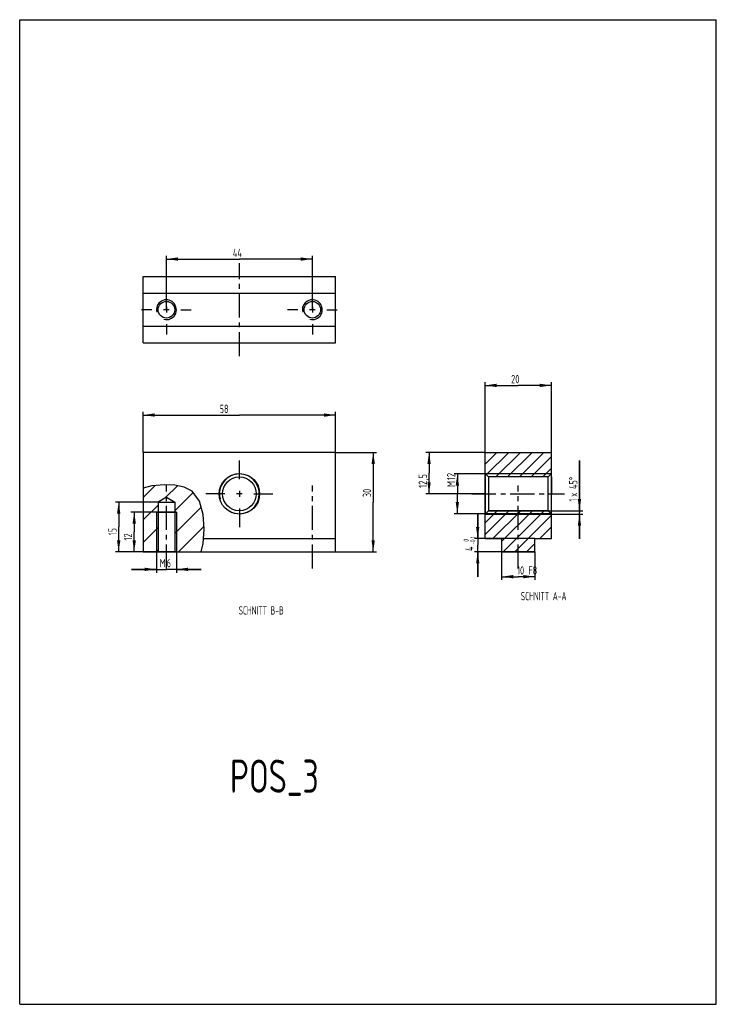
# Model space of a CAD drawing. Header units: millimetres. Extents: x 0 to 210, y 0 to 297.
import ezdxf

# ---------------------------------------------------------------- set-up
doc = ezdxf.new("R2010")
doc.units = ezdxf.units.MM
doc.header["$LTSCALE"] = 19.36
doc.linetypes.add('CENTER', pattern=[0.6, 0.375, -0.075, 0.075, -0.075])
doc.layers.get('0').update_dxf_attribs({"linetype": 'CONTINUOUS'})
for name, color, linetype in [('DEFAULT_1', 7, 'CENTER'), ('HATCHING_BL0', 7, 'CONTINUOUS'), ('HATCHING_BL1', 7, 'CONTINUOUS'), ('ZEICHNUNGSBEMASSUNGEN', 7, 'CONTINUOUS')]:
    doc.layers.add(name, color=color, linetype=linetype)
doc.styles.get("Standard").update_dxf_attribs({"font": 'ISOCP.SHX', "width": 0.6})
doc.styles.add('TEXTSTYLE_1', font='ISOCP.SHX', dxfattribs={"width": 0.8})
doc.dimstyles.new('DIMSTYLE_1', dxfattribs={"dimtxt": 2.5, "dimasz": 3.5, "dimexe": 0.18, "dimexo": 0.0625, "dimgap": 0.09, "dimtad": 1, "dimdec": 3, "dimdsep": 46, "dimtxsty": 'Standard', "dimblk": '_FILLED', "dimblk1": '_FILLED', "dimblk2": '_FILLED', "dimcen": 0.09, "dimadec": 0, "dimazin": 0, "dimtp": 0.001, "dimtm": 0.001, "dimtfac": 1, "dimtdec": 3, "dimtofl": 0, "dimtmove": 0, "dimatfit": 3, "dimldrblk": '_FILLED', "dimfxl": 0, "dimtolj": 1, "dimarcsym": 0})
doc.dimstyles.new('DIMSTYLE_2', dxfattribs={"dimtxt": 2.5, "dimasz": 3.5, "dimexe": 0.18, "dimexo": 0.0625, "dimgap": 0.09, "dimtad": 1, "dimdsep": 46, "dimtxsty": 'Standard', "dimblk": '_FILLED', "dimblk1": '_FILLED', "dimblk2": '_FILLED', "dimcen": 0.09, "dimadec": 0, "dimazin": 0, "dimtp": 0.01, "dimtm": 0.01, "dimtfac": 1, "dimtofl": 0, "dimtmove": 0, "dimatfit": 3, "dimldrblk": '_FILLED', "dimfxl": 0, "dimtolj": 1, "dimarcsym": 0})
doc.dimstyles.new('DIMSTYLE_3', dxfattribs={"dimtxt": 2.5, "dimasz": 3.5, "dimexe": 0.18, "dimexo": 0.0625, "dimgap": 0.09, "dimtad": 1, "dimdsep": 46, "dimtxsty": 'Standard', "dimblk": '_FILLED', "dimblk1": '_FILLED', "dimblk2": '_FILLED', "dimcen": 0.09, "dimadec": 0, "dimazin": 0, "dimtol": 1, "dimtm": 0.1, "dimtfac": 0.6, "dimtofl": 0, "dimtmove": 0, "dimatfit": 3, "dimldrblk": '_FILLED', "dimfxl": 0, "dimtolj": 1, "dimarcsym": 0})
doc.dimstyles.new('DIMSTYLE_4', dxfattribs={"dimtxt": 2.5, "dimasz": 3.5, "dimexe": 0.18, "dimexo": 0.0625, "dimgap": 0.09, "dimtad": 1, "dimdec": 3, "dimdsep": 46, "dimtxsty": 'Standard', "dimblk": '_FILLED', "dimblk1": '_FILLED', "dimblk2": '_FILLED', "dimcen": 0.09, "dimclrt": 7, "dimadec": 0, "dimazin": 0, "dimtp": 0.001, "dimtm": 0.001, "dimtfac": 1, "dimtdec": 3, "dimtofl": 0, "dimtmove": 0, "dimatfit": 3, "dimldrblk": '_FILLED', "dimfxl": 0, "dimtolj": 1, "dimarcsym": 0})

# ---------------------------------------------------------------- blocks, each defined once
blk = doc.blocks.new('_FILLED')
at = {"color": 0, "linetype": 'ByBlock'}
blk.add_solid([(0, 0), (-1, 0.143), (-1, -0.143)], dxfattribs=at)
blk = doc.blocks.new('*D')
at = {"color": 3}
for p, q in [((44.22, 209.52), (44.22, 225.8)), ((88.22, 209.52), (88.22, 225.8)), ((44.22, 224.8), (66.22, 224.8)), ((88.22, 224.8), (66.22, 224.8))]:
    blk.add_line(p, q, dxfattribs=at)
at = {"color": 7}
for p, q in [((140.29, 140.48), (140.29, 187.69)), ((160.29, 140.48), (160.29, 187.69)), ((140.29, 186.69), (150.29, 186.69)), ((160.29, 186.69), (150.29, 186.69)), ((37.22, 166.48), (37.22, 178.74)), ((95.22, 166.48), (95.22, 178.74)), ((37.22, 177.74), (66.22, 177.74)), ((95.22, 177.74), (66.22, 177.74)), ((95.22, 166.48), (107.57, 166.48)), ((106.57, 166.48), (106.57, 151.48)), ((140.29, 166.48), (122.41, 166.48)), ((123.41, 166.48), (123.41, 160.23)), ((168.75, 148.88), (168.75, 164.08)), ((168.75, 164.08), (168.75, 148.38)), ((123.41, 153.98), (123.41, 160.23)), ((140.29, 159.98), (130.94, 159.98)), ((131.94, 159.98), (131.94, 153.98)), ((41.72, 151.48), (28.84, 151.48)), ((29.84, 151.48), (29.84, 143.98)), ((106.57, 136.48), (106.57, 151.48)), ((140.29, 153.98), (122.41, 153.98)), ((131.94, 147.98), (131.94, 153.98)), ((141.29, 148.88), (169.75, 148.88)), ((47.22, 148.48), (33.52, 148.48)), ((34.52, 148.48), (34.52, 142.48)), ((140.29, 147.98), (130.94, 147.98)), ((138.07, 140.48), (138.07, 147.98)), ((138.07, 147.98), (138.07, 138.48)), ((140.29, 147.88), (169.75, 147.88)), ((168.75, 140.38), (168.75, 148.38)), ((168.75, 147.88), (168.75, 140.38)), ((29.84, 136.48), (29.84, 143.98)), ((34.52, 136.48), (34.52, 142.48)), ((155.29, 140.48), (137.07, 140.48)), ((138.07, 128.98), (138.07, 138.48)), ((41.72, 136.48), (28.84, 136.48)), ((47.22, 136.48), (33.52, 136.48)), ((41.22, 136.48), (41.22, 130.2)), ((47.22, 136.48), (47.22, 130.2)), ((95.22, 136.48), (107.57, 136.48)), ((155.29, 136.48), (137.07, 136.48)), ((138.07, 136.48), (138.07, 128.98)), ((41.22, 131.2), (33.72, 131.2)), ((33.72, 131.2), (44.22, 131.2)), ((54.72, 131.2), (44.22, 131.2)), ((47.22, 131.2), (54.72, 131.2))]:
    blk.add_line(p, q, dxfattribs=at)
at = {"layer": 'ZEICHNUNGSBEMASSUNGEN', "color": 3}
for p, q in [((145.29, 136.48), (145.29, 127.99)), ((155.29, 136.48), (155.29, 127.99)), ((145.29, 128.99), (150.29, 128.99)), ((155.29, 128.99), (150.29, 128.99))]:
    blk.add_line(p, q, dxfattribs=at)
at = {"color": 3, "xscale": 3.5, "yscale": 3.5, "zscale": 3.5, "rotation": 180}
blk.add_blockref('_FILLED', (44.22, 224.8), dxfattribs=at)
at = {"color": 3, "xscale": 3.5, "yscale": 3.5, "zscale": 3.5}
blk.add_blockref('_FILLED', (88.22, 224.8), dxfattribs=at)
at = {"color": 7, "xscale": 3.5, "yscale": 3.5, "zscale": 3.5}
for p, rotation in [((140.29, 186.69), 180), ((37.22, 177.74), 180), ((106.57, 166.48), 90), ((123.41, 166.48), 90), ((123.41, 153.98), 270), ((131.94, 159.98), 90), ((29.84, 151.48), 90), ((131.94, 147.98), 270), ((168.75, 148.88), 270), ((34.52, 148.48), 90), ((168.75, 147.88), 90), ((138.07, 140.48), 270), ((29.84, 136.48), 270), ((34.52, 136.48), 270), ((106.57, 136.48), 270), ((138.07, 136.48), 90), ((47.22, 131.2), 180)]:
    blk.add_blockref('_FILLED', p, dxfattribs=dict(at, rotation=rotation))
for p in [(160.29, 186.69), (95.22, 177.74), (41.22, 131.2)]:
    blk.add_blockref('_FILLED', p, dxfattribs=at)
at = {"layer": 'ZEICHNUNGSBEMASSUNGEN', "color": 3, "xscale": 3.5, "yscale": 3.5, "zscale": 3.5, "rotation": 180}
blk.add_blockref('_FILLED', (145.29, 128.99), dxfattribs=at)
at = {"layer": 'ZEICHNUNGSBEMASSUNGEN', "color": 3, "xscale": 3.5, "yscale": 3.5, "zscale": 3.5}
blk.add_blockref('_FILLED', (155.29, 128.99), dxfattribs=at)
at = {"color": 7}
for s, width, p in [('44', 0.785714, (64.26, 225.42)), ('20', 0.785714, (148.15, 187.32)), ('58', 0.75, (60.27, 178.36)), ('M', 0.857143, (42.17, 131.83)), ('6', 0.785714, (44.31, 131.83))]:
    blk.add_text(s, height=2.5, dxfattribs=dict(at, width=width)).set_placement(p)
for s, width, p in [('x 45%%176 ', 0.730952, (168.12, 153.11)), ('12', 0.678571, (131.31, 158.14)), ('12,5', 0.660714, (122.78, 155.79)), ('M', 0.857143, (131.31, 155.99)), ('30', 0.75, (105.95, 152.98)), ('1', 0.571429, (168.12, 151.68)), ('15', 0.642857, (29.22, 141.47)), ('12', 0.678571, (33.9, 139.9)), ('4', 0.785714, (136.82, 136.73))]:
    blk.add_text(s, height=2.5, rotation=90, dxfattribs=dict(at, width=width)).set_placement(p)
at = {"color": 7, "style": 'TEXTSTYLE_1'}
for s, width, p in [(' 0', 0.785714, (135.32, 138.7)), ('-0,1', 0.660714, (137.32, 138.7))]:
    blk.add_text(s, height=1.5, rotation=90, dxfattribs=dict(at, width=width)).set_placement(p)
at = {"layer": 'ZEICHNUNGSBEMASSUNGEN', "color": 7}
for s, width, p in [('10', 0.678571, (149.93, 129.62)), ('F8', 0.75, (153.33, 129.62))]:
    blk.add_text(s, height=2.5, dxfattribs=dict(at, width=width)).set_placement(p)
blk = doc.blocks.new('HATCHING_BL0', base_point=(46.37, 146.47))
at = {"layer": 'HATCHING_BL0', "color": 3}
for p, q in [((37.22, 152.86), (40.83, 156.46)), ((43.96, 152.83), (47.54, 156.41)), ((46.72, 148.82), (52.28, 154.38)), ((37.22, 146.09), (41.72, 150.59)), ((46.72, 142.05), (54.67, 150)), ((37.22, 139.32), (41.72, 143.82)), ((47.92, 136.48), (55.52, 144.08)), ((41.15, 136.48), (41.72, 137.05)), ((54.69, 136.48), (54.73, 136.52))]:
    blk.add_line(p, q, dxfattribs=at)
blk = doc.blocks.new('HATCHING_BL1', base_point=(150.29, 151.48))
at = {"layer": 'HATCHING_BL1', "color": 3}
for p, q in [((140.33, 166.48), (140.29, 166.44)), ((143.87, 166.48), (140.29, 162.9)), ((147.41, 166.48), (140.65, 159.72)), ((150.95, 166.48), (143.55, 159.08)), ((154.49, 166.48), (147.09, 159.08)), ((158.03, 166.48), (150.63, 159.08)), ((160.29, 165.21), (154.16, 159.08)), ((160.29, 161.67), (157.7, 159.08)), ((143.96, 148.88), (140.29, 145.21)), ((147.5, 148.88), (140.29, 141.67)), ((151.04, 148.88), (142.64, 140.48)), ((154.58, 148.88), (145.29, 139.59)), ((158.12, 148.88), (145.72, 136.48)), ((160.29, 147.51), (149.26, 136.48)), ((160.29, 143.98), (156.8, 140.48)), ((155.29, 138.98), (152.8, 136.48))]:
    blk.add_line(p, q, dxfattribs=at)

msp = doc.modelspace()

# ---------------------------------------------------------------- linework, layer by layer
at = {"color": 7}
for p, q in [((0, 0), (0, 297)), ((0, 297), (210, 297)), ((210, 0), (210, 297)), ((37.2203, 199.5169), (37.2203, 219.5169)), ((37.2203, 219.5169), (95.2203, 219.5169)), ((95.2203, 199.5169), (95.2203, 219.5169)), ((37.2203, 214.5169), (95.2203, 214.5169)), ((37.2203, 204.5169), (95.2203, 204.5169)), ((37.2203, 199.5169), (95.2203, 199.5169)), ((37.2203, 166.4831), (37.2203, 136.4831)), ((95.2203, 166.4831), (37.2203, 166.4831)), ((95.2203, 136.4831), (95.2203, 166.4831)), ((140.2881, 160.083), (140.2881, 166.4831)), ((140.2881, 166.4831), (160.2881, 166.4831)), ((160.2881, 160.083), (160.2881, 166.4831)), ((141.2881, 159.0831), (140.2881, 160.083)), ((140.2881, 159.9831), (140.2881, 147.9831)), ((141.2881, 159.0831), (141.2881, 148.8831)), ((159.2882, 159.0831), (141.2881, 159.0831)), ((159.2882, 159.0831), (160.2881, 160.083)), ((159.2882, 148.8831), (159.2882, 159.0831)), ((160.2881, 147.9831), (160.2881, 159.9831)), ((44.2203, 152.9852), (41.7203, 151.4831)), ((41.7203, 151.4831), (41.7203, 136.4831)), ((41.7203, 151.4831), (46.7203, 151.4831)), ((44.2203, 152.9852), (46.7203, 151.4831)), ((46.7203, 151.4831), (46.7203, 136.4831)), ((141.2881, 148.8831), (140.2881, 147.8831)), ((159.2882, 148.8831), (141.2881, 148.8831)), ((159.2882, 148.8831), (160.2881, 147.8831)), ((41.2203, 148.4831), (47.2203, 148.4831)), ((140.2881, 140.4831), (140.2881, 147.8831)), ((160.2881, 140.4831), (160.2881, 147.8831)), ((55.4243, 140.4831), (95.2203, 140.4831)), ((140.2881, 140.4831), (145.2881, 140.4831)), ((145.2881, 140.4831), (145.2881, 136.4831)), ((155.2881, 140.4831), (160.2881, 140.4831)), ((155.2881, 136.4831), (155.2881, 140.4831)), ((37.2203, 136.4831), (54.7229, 136.4831)), ((54.7229, 136.4831), (95.2203, 136.4831)), ((145.2881, 136.4831), (155.2881, 136.4831)), ((0, 0), (210, 0))]:
    msp.add_line(p, q, dxfattribs=at)
at = {"color": 2}
for p, q in [((45.1003, 209.5169), (43.3403, 209.5169)), ((44.2203, 210.3969), (44.2203, 208.6369)), ((89.1003, 209.5169), (87.3403, 209.5169)), ((88.2203, 210.3969), (88.2203, 208.6369)), ((66.2203, 154.8631), (66.2203, 153.1031)), ((67.1003, 153.9831), (65.3403, 153.9831))]:
    msp.add_line(p, q, dxfattribs=at)
at = {"color": 3}
for p, q in [((160.2881, 159.9831), (140.2881, 159.9831)), ((39.8481, 156.3839), (37.2203, 155.7161)), ((43.6653, 156.6928), (39.8481, 156.3839)), ((46.7437, 156.5695), (43.6653, 156.6928)), ((49.622, 155.9799), (46.7437, 156.5695)), ((52.0183, 154.7378), (49.622, 155.9799)), ((54.204, 151.7639), (52.0183, 154.7378)), ((55.2706, 147.7722), (54.204, 151.7639)), ((41.2203, 148.4831), (41.2203, 136.4831)), ((47.2203, 148.4831), (47.2203, 136.4831)), ((55.5728, 143.3634), (55.2706, 147.7722)), ((160.2881, 147.9831), (140.2881, 147.9831)), ((55.3504, 139.0481), (55.5728, 143.3634)), ((54.7229, 136.4831), (55.3504, 139.0481))]:
    msp.add_line(p, q, dxfattribs=at)
at = {"color": 7}
for centre, radius in [((44.2203, 209.5169), 2.5), ((88.2203, 209.5169), 2.5), ((66.2203, 153.9831), 6.1), ((66.2203, 153.9831), 5.1)]:
    msp.add_circle(centre, radius, dxfattribs=at)
at = {"color": 3}
for centre, radius in [((44.2203, 209.5169), 3), ((88.2203, 209.5169), 3), ((66.2203, 153.9831), 6)]:
    msp.add_arc(centre, radius, 255, 195, dxfattribs=at)
at = {"color": 7}
for points, start_tangent, end_tangent in [([(160.2881, 159.0828), (160.2881, 158.9849, -0.9947), (160.2881, 158.6948, -1.9512), (160.2881, 158.2238, -2.8328), (160.2881, 157.5897, -3.6056), (160.2881, 156.817, -4.24), (160.2881, 155.9353, -4.7115), (160.2881, 154.9785, -5.0019), (160.2881, 153.9831, -5.1)], (0, -0.01500409, -8.11015533), (0, -8.1179235, -0.01550927)), ([(160.2881, 148.8833), (160.2881, 148.9812, -0.9947), (160.2881, 149.2713, -1.9512), (160.2881, 149.7423, -2.8328), (160.2881, 150.3764, -3.6056), (160.2881, 151.1491, -4.24), (160.2881, 152.0308, -4.7115), (160.2881, 152.9876, -5.0019), (160.2881, 153.9831, -5.1)], (0, 0.01500409, -8.11015533), (0, 8.1179235, -0.01550927))]:
    msp.add_spline(points, degree=3, dxfattribs=dict(at, start_tangent=start_tangent, end_tangent=end_tangent))
at = {"layer": 'DEFAULT_1', "color": 2, "linetype": 'CENTER'}
for p, q in [((66.2203, 195.5169), (66.2203, 223.517)), ((44.2203, 213.9169), (44.2203, 217.0169)), ((88.2203, 213.9169), (88.2203, 217.0169)), ((39.8203, 209.5169), (36.7203, 209.5169)), ((48.6203, 209.5169), (51.7203, 209.5169)), ((83.8203, 209.5169), (80.7203, 209.5169)), ((92.6203, 209.5169), (95.7203, 209.5169)), ((44.2203, 205.1169), (44.2203, 202.0169)), ((88.2203, 205.1169), (88.2203, 202.0169)), ((66.2203, 158.3831), (66.2203, 164.0831)), ((44.2203, 131.4831), (44.2203, 156.4831)), ((88.2203, 131.4831), (88.2203, 156.4831)), ((150.2881, 131.4831), (150.2881, 156.4831)), ((61.8203, 153.9831), (56.1203, 153.9831)), ((70.6203, 153.9831), (76.3203, 153.9831)), ((136.2881, 153.9831), (164.2882, 153.9831)), ((66.2203, 149.5831), (66.2203, 143.8831))]:
    msp.add_line(p, q, dxfattribs=at)

# ---------------------------------------------------------------- block references
at = {"layer": 'HATCHING_BL0'}
msp.add_blockref('HATCHING_BL0', (46.3719, 146.4731), dxfattribs=at)
at = {"layer": 'HATCHING_BL1'}
msp.add_blockref('HATCHING_BL1', (150.2881, 151.4831), dxfattribs=at)

# ---------------------------------------------------------------- texts
at = {"color": 7, "width": 0.771429}
msp.add_text('POS_3', height=10, dxfattribs=at).set_placement((63.4047, 63.8196))
at = {"color": 7, "char_height": 2.5, "attachment_point": 1}
for s, insert, width in [('SCHNITT A-A', (151.0843, 124.3724), 27.97619), ('SCHNITT B-B', (65.9982, 120.0608), 27.261905)]:
    msp.add_mtext(s, dxfattribs=dict(at, insert=insert, width=width))

# ---------------------------------------------------------------- dimensions: what is measured, and where the dimension line sits
at = {"color": 7}
for base, p1, p2, dimstyle, middle in [((160.2881, 186.6919), (140.2881, 140.4831), (160.2881, 140.4831), 'DIMSTYLE_1', (150.1104, 188.5669)), ((95.2203, 177.7391), (37.2203, 166.4831), (95.2203, 166.4831), 'DIMSTYLE_2', (62.1484, 179.6141))]:
    dim = msp.add_linear_dim(base=base, p1=p1, p2=p2, dimstyle=dimstyle, dxfattribs=at)
    dim.commit()
    dim.dimension.update_dxf_attribs({"geometry": '*D', "text_midpoint": middle, "dimtype": 160})
for base, p1, p2, angle, dimstyle, middle in [((106.5749, 136.4831), (95.2203, 166.4831), (95.2203, 136.4831), 270, 'DIMSTYLE_2', (104.6999, 154.8556)), ((138.0687, 136.4831), (155.2881, 140.4831), (155.2881, 136.4831), 270, 'DIMSTYLE_3', (135.5687, 139.6959)), ((34.52, 148.4831), (47.2203, 136.4831), (47.2203, 148.4831), 90, 'DIMSTYLE_1', (32.645, 141.5944)), ((29.841, 151.4831), (41.7203, 136.4831), (41.7203, 151.4831), 90, 'DIMSTYLE_1', (27.966, 143.075)), ((123.4062, 153.9831), (140.2881, 166.4831), (140.2881, 153.9831), 270, 'DIMSTYLE_1', (121.5312, 159.0956))]:
    dim = msp.add_linear_dim(base=base, p1=p1, p2=p2, angle=angle, dimstyle=dimstyle, dxfattribs=at)
    dim.commit()
    dim.dimension.update_dxf_attribs({"geometry": '*D', "text_midpoint": middle, "dimtype": 160})
for base, p1, p2, angle, text, middle in [((41.2203, 131.2031), (47.2203, 136.4831), (41.2203, 136.4831), 180, 'M<>', (44.2203, 133.0781)), ((131.937, 159.9831), (140.2881, 147.9831), (140.2881, 159.9831), 90, 'M<>', (130.062, 158.7603)), ((168.7465, 147.8831), (141.2881, 148.8831), (140.2881, 147.8831), 270, '<>x 45° ', (166.8715, 157.8812))]:
    dim = msp.add_linear_dim(base=base, p1=p1, p2=p2, angle=angle, text=text, dimstyle='DIMSTYLE_1', dxfattribs=at)
    dim.commit()
    dim.dimension.update_dxf_attribs({"geometry": '*D', "text_midpoint": middle, "dimtype": 160})
at = {"color": 3}
dim = msp.add_linear_dim(base=(88.2203, 224.797), p1=(44.2203, 209.5169), p2=(88.2203, 209.5169), dimstyle='DIMSTYLE_4', dxfattribs=at)
dim.commit()
dim.dimension.update_dxf_attribs({"geometry": '*D', "text_midpoint": (66.2203, 226.672), "dimtype": 160})
at = {"layer": 'ZEICHNUNGSBEMASSUNGEN', "color": 3}
dim = msp.add_linear_dim(base=(155.2881, 128.9929), p1=(145.2881, 136.4831), p2=(155.2881, 136.4831), text='<>F8', dimstyle='DIMSTYLE_4', dxfattribs=at)
dim.commit()
dim.dimension.update_dxf_attribs({"geometry": '*D', "text_midpoint": (153.5048, 130.8679), "dimtype": 160})

doc.saveas('drawing.dxf')
